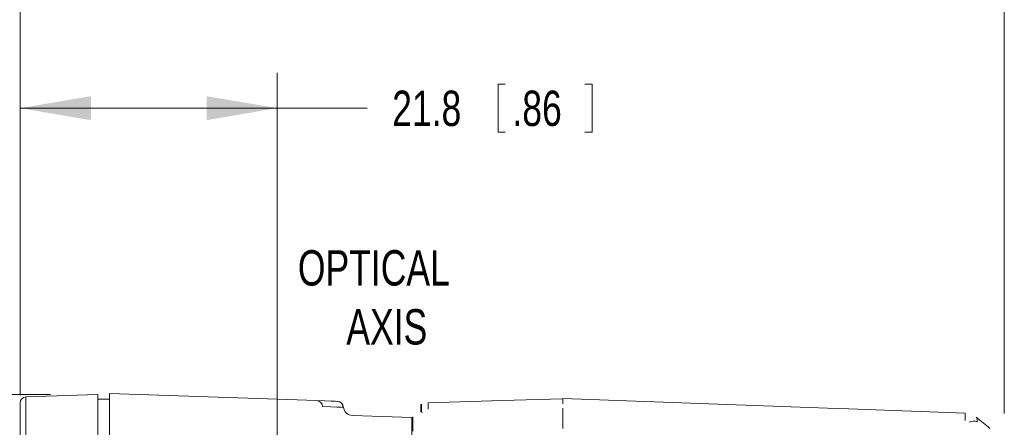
# Model space of a CAD drawing. Header units: millimetres. Extents: x 10 to 277, y 8 to 208.
# Tile 7 of 25: x 93 to 134, y 144 to 161. Entities that reach past the tile are written whole.
import ezdxf

# ---------------------------------------------------------------- set-up
doc = ezdxf.new("R2010")
doc.units = ezdxf.units.MM
doc.styles.add('SLDTEXTSTYLE0', font='TXT', dxfattribs={"width": 0.75})
doc.dimstyles.new('SLDDIMSTYLE0', dxfattribs={"dimtxt": 1.5, "dimasz": 3, "dimexe": 0, "dimexo": 0.0625, "dimgap": 0.375, "dimtad": 0, "dimtih": 1, "dimtoh": 1, "dimdec": 1, "dimlfac": 2, "dimrnd": 1e-09, "dimzin": 12, "dimdsep": 46, "dimtxsty": 'SLDTEXTSTYLE0', "dimsah": 1, "dimcen": 0.09, "dimadec": 0, "dimazin": 0, "dimtfac": 1, "dimtdec": 1, "dimtofl": 0, "dimtmove": 0, "dimatfit": 3, "dimfxl": 1, "dimtolj": 1, "dimtzin": 12, "dimarcsym": 0})

# ---------------------------------------------------------------- blocks, each defined once
blk = doc.blocks.new('*D23')
at = {"color": 7, "linetype": 'Continuous', "lineweight": 0}
for p, q in [((92.646, 145.554), (92.646, 159.235)), ((103.546, 134.839), (103.546, 159.235)), ((112.9, 158.747), (112.9, 156.723)), ((112.9, 158.747), (113.205, 158.747)), ((116.888, 158.747), (116.584, 158.747)), ((116.888, 158.747), (116.888, 156.723)), ((92.646, 157.735), (103.546, 157.735)), ((103.546, 157.735), (107.359, 157.735)), ((112.9, 156.723), (113.205, 156.723)), ((116.888, 156.723), (116.584, 156.723))]:
    blk.add_line(p, q, dxfattribs=at)
for points in [[(92.646, 157.735), (95.646, 157.227), (95.646, 158.243)], [(103.546, 157.735), (100.546, 158.243), (100.546, 157.227)]]:
    blk.add_solid(points, dxfattribs=at)
at = {"color": 7, "linetype": 'Continuous', "lineweight": 0, "char_height": 1.5, "attachment_point": 1, "style": 'SLDTEXTSTYLE0'}
for s, insert in [('21.8', (108.413, 158.478)), ('.86', (113.509, 158.478))]:
    blk.add_mtext(s, dxfattribs=dict(at, insert=insert))
blk = doc.blocks.new('*D25')
at = {"color": 7, "linetype": 'Continuous', "lineweight": 0}
for p, q in [((93.934, 145.599), (81.797, 145.599)), ((83.297, 145.599), (83.297, 119.131)), ((83.243, 118.953), (83.243, 116.929)), ((83.243, 118.953), (83.547, 118.953)), ((88.339, 118.953), (88.034, 118.953)), ((88.339, 118.953), (88.339, 116.929)), ((83.243, 116.929), (83.547, 116.929)), ((88.339, 116.929), (88.034, 116.929)), ((83.297, 91.065), (83.297, 116.75)), ((93.934, 91.065), (81.797, 91.065))]:
    blk.add_line(p, q, dxfattribs=at)
for points in [[(83.297, 145.599), (82.789, 142.599), (83.805, 142.599)], [(83.297, 91.065), (83.805, 94.065), (82.789, 94.065)]]:
    blk.add_solid(points, dxfattribs=at)
at = {"color": 7, "linetype": 'Continuous', "lineweight": 0, "char_height": 1.5, "attachment_point": 1, "style": 'SLDTEXTSTYLE0'}
for s, insert in [('109.1', (77.647, 118.684)), ('4.29', (83.851, 118.684))]:
    blk.add_mtext(s, dxfattribs=dict(at, insert=insert))
blk = doc.blocks.new('*D26')
at = {"color": 7, "linetype": 'Continuous', "lineweight": 0}
for p, q in [((92.646, 145.554), (92.646, 165.866)), ((134.353, 144.782), (134.353, 165.866)), ((115.886, 165.378), (115.886, 163.354)), ((115.886, 165.378), (116.19, 165.378)), ((120.982, 165.378), (120.677, 165.378)), ((120.982, 165.378), (120.982, 163.354)), ((92.646, 164.366), (110.344, 164.366)), ((134.353, 164.366), (122.644, 164.366)), ((115.886, 163.354), (116.19, 163.354)), ((120.982, 163.354), (120.677, 163.354))]:
    blk.add_line(p, q, dxfattribs=at)
for points in [[(92.646, 164.366), (95.646, 163.858), (95.646, 164.874)], [(134.353, 164.366), (131.353, 164.874), (131.353, 163.858)]]:
    blk.add_solid(points, dxfattribs=at)
at = {"color": 7, "linetype": 'Continuous', "lineweight": 0, "char_height": 1.5, "attachment_point": 1, "style": 'SLDTEXTSTYLE0'}
for s, insert in [('83.4', (111.398, 165.109)), ('3.28', (116.494, 165.109))]:
    blk.add_mtext(s, dxfattribs=dict(at, insert=insert))
blk = doc.blocks.new('SW_NOTE_7')
at = {"color": 0, "linetype": 'Continuous', "lineweight": 0, "char_height": 1.5, "attachment_point": 1, "style": 'SLDTEXTSTYLE0'}
for s, insert in [('OPTICAL', (0, 1.934)), ('AXIS', (2.053, -0.566))]:
    blk.add_mtext(s, dxfattribs=dict(at, insert=insert))

msp = doc.modelspace()

# ---------------------------------------------------------------- linework, layer by layer
at = {"color": 7, "linetype": 'Continuous', "lineweight": 15}
for p, q in [((96.434, 143.6), (96.434, 145.638)), ((96.434, 145.638), (105.216, 145.332)), ((92.646, 143.554), (92.646, 145.239)), ((92.891, 145.492), (95.934, 145.599)), ((92.891, 145.492), (92.891, 143.554)), ((95.934, 143.554), (95.934, 145.599)), ((95.934, 145.388), (96.434, 145.388)), ((109.94, 145.235), (109.94, 144.973)), ((126.859, 145.013), (115.64, 145.419)), ((115.64, 145.416), (115.64, 145.2)), ((109.64, 145.164), (109.633, 145.16)), ((109.633, 145.16), (109.633, 144.856)), ((109.656, 144.872), (109.656, 145.171)), ((115.64, 144.145), (115.64, 145.009)), ((132.699, 144.659), (132.699, 144.798)), ((109.241, 144.617), (106.732, 144.705)), ((109.241, 115.658), (109.241, 144.617)), ((109.29, 144.035), (109.29, 144.648)), ((109.29, 144.63), (109.29, 144.648)), ((133.203, 144.591), (133.203, 144.427))]:
    msp.add_line(p, q, dxfattribs=at)
at = {"color": 7, "linetype": 'Continuous', "lineweight": 15, "flags": 128}
for points in [[(105.216, 145.332), (105.566, 145.32), (105.828, 145.31), (106.001, 145.304), (106.086, 145.301)], [(115.63, 145.415), (113.081, 145.334), (109.942, 145.235)], [(106.331, 145.048), (106.246, 145.05), (106.072, 145.057), (105.81, 145.066), (105.459, 145.078)], [(109.672, 145.179), (109.647, 145.167), (109.64, 145.164)], [(132.7, 144.802), (127.766, 144.98), (126.859, 145.013)], [(132.699, 144.798), (132.7, 144.801), (132.7, 144.802)], [(133.203, 144.591), (133.173, 144.622), (133.168, 144.626)]]:
    msp.add_lwpolyline(points, dxfattribs=at)
at = {"color": 7, "linetype": 'Continuous', "lineweight": 15}
for centre, radius, start, end in [((92.9, 145.239), 0.254, 92, 180), ((105.206, 145.079), 0.253, 359.7226, 87.7604), ((106.077, 145.048), 0.254, 359.9975, 87.997), ((106.089, 145.047), 0.254, 2.3506, 88.0004), ((106.739, 145.102), 0.397, 186.3771, 269.1618), ((109.626, 144.754), 0.102, 43.1328, 86.3225), ((109.239, 144.567), 0.0508, 0, 88), ((129.652, 144.576), 3.048, 358.4386, 1.5614), ((133.045, 144.1), 0.364, 64.1649, 119.2563), ((156.475, 172.453), 36.298, 230.0506, 231.2164)]:
    msp.add_arc(centre, radius, start, end, dxfattribs=at)

# ---------------------------------------------------------------- block references
at = {"color": 7, "linetype": 'Continuous', "lineweight": 0}
msp.add_blockref('SW_NOTE_7', (104.418, 149.779), dxfattribs=at)

# ---------------------------------------------------------------- dimensions: what is measured, and where the dimension line sits
for base, p1, p2, picture, middle in [((134.353, 164.366), (92.646, 143.554), (134.353, 142.782), '*D26', (116.494, 164.366)), ((92.646, 157.735), (103.546, 132.839), (92.646, 143.554), '*D23', (112.955, 157.735))]:
    dim = msp.add_linear_dim(base=base, p1=p1, p2=p2, dimstyle='SLDDIMSTYLE0', dxfattribs=at)
    dim.commit()
    dim.dimension.update_dxf_attribs({"geometry": picture, "text_midpoint": middle, "dimtype": 160})
dim = msp.add_linear_dim(base=(83.297, 91.065), p1=(95.934, 145.599), p2=(95.934, 91.065), angle=90, dimstyle='SLDDIMSTYLE0', dxfattribs=at)
dim.commit()
dim.dimension.update_dxf_attribs({"geometry": '*D25', "text_midpoint": (83.297, 117.941), "dimtype": 160})

doc.saveas('drawing.dxf')
